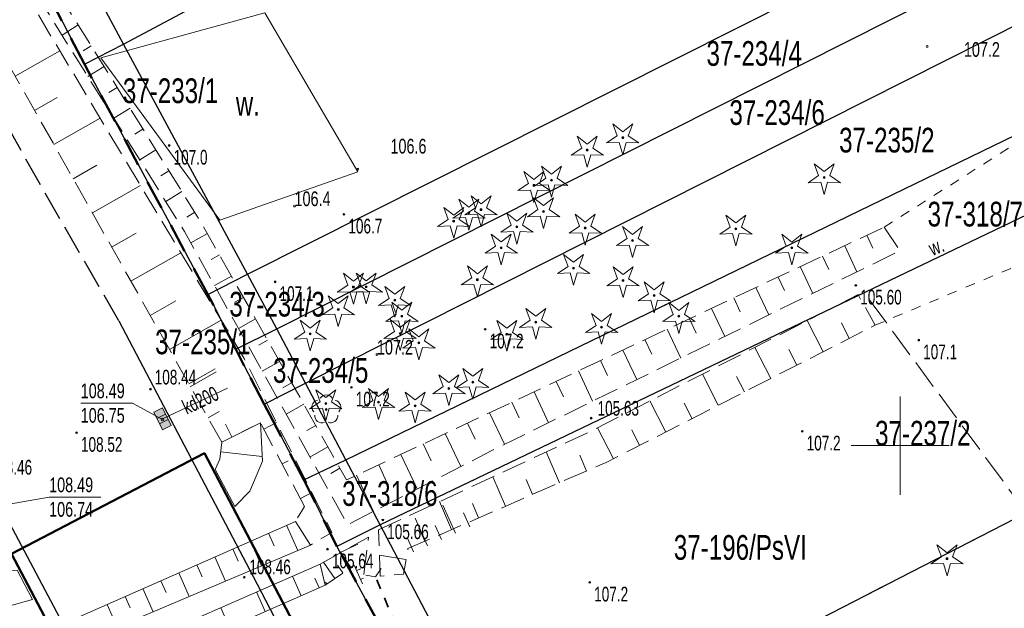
# Model space of a CAD drawing. Header units: metres. Extents: x 7529521 to 7531797, y 5723878 to 5728074.
# Tile 48 of 90: x 7530255 to 7530305, y 5726742 to 5726772. Entities that reach past the tile are written whole.
import ezdxf
from ezdxf.enums import TextEntityAlignment as Align

# ---------------------------------------------------------------- set-up
doc = ezdxf.new("R2010")
doc.units = ezdxf.units.M
for name, pattern in [('2_1', [0]), ('2_BUBZ02', [1.75, 1.25, -0.5]), ('2_PTRW01', [1, 0.5, -0.5]), ('2_PTWP03', [0]), ('GAO', [2.5, 1.5, -1]), ('GDE', [0]), ('GUK', [2, 1.5, -0.5]), ('GUZ', [1, 0.5, -0.5]), ('L_0_05', [1.75, 1.25, -0.5]), ('L_0_06', [2, 1.5, -0.5]), ('L_0_7E', [1, 0.5, -0.5])]:
    doc.linetypes.add(name, pattern=pattern)
doc.layers.get('0').update_dxf_attribs({"color": 252})
for name, color, linetype, lineweight in [('BUBZ_L_1', 252, '2_BUBZ02', 18), ('Dzialki', 80, 'GDE', 30), ('jezdnia', 252, 'L_0_06', 18), ('k', 252, 'Continuous', 18), ('koj', 252, 'Continuous', 25), ('Kontury', 252, 'GUK', 18), ('most betonowy', 252, 'Continuous', 50), ('Numery_dzialek', 80, 'Continuous', 30), ('Numery_konturow', 252, 'Continuous', 13), ('przepust', 252, 'L_0_7E', 35), ('PTRW_E_T_1', 252, 'Continuous', 15), ('PTRW_L_0', 252, '2_PTRW01', 18), ('PTWP_E_T_2', 141, 'Continuous', 25), ('PTWP_L_2', 141, '2_1', 18), ('RTPW_T_0', 252, 'Continuous', 15), ('skarpa nieumocniona', 252, 'L_0_05', 18), ('skarpa umocniona', 252, 'Continuous', 18), ('SUTK_T_0', 252, 'Continuous', 18), ('Uzytki', 252, 'GUZ', 18), ('wysokosci_naturalne', 7, 'Continuous', 18), ('wysokosci_sztuczne', 7, 'Continuous', 18)]:
    doc.layers.add(name, color=color, linetype=linetype, lineweight=lineweight)
doc.layers.add('EPGPO_L_0', color=7, linetype='GAO', lineweight=50, true_color=0x940094)
doc.layers.add('kd', color=7, linetype='Continuous', lineweight=18, true_color=0x803300)
doc.styles.get("Standard").update_dxf_attribs({"font": 'arial.ttf'})

# ---------------------------------------------------------------- blocks, each defined once
blk = doc.blocks.new('2_RTPW01')
at = {"linetype": 'Continuous'}
blk.add_circle((0, 0), 0.045, dxfattribs=at)
blk = doc.blocks.new('4_SUPS01_05')
at = {"linetype": 'Continuous'}
blk.add_circle((0, 0), 0.0625, dxfattribs=at)
blk = doc.blocks.new('L_0_7E_2')
at = {"color": 0, "linetype": 'Continuous', "lineweight": 13, "flags": 128}
for points in [[(0, 0), (-0.53, 0.85)], [(0, 0), (-0.53, -0.85)]]:
    blk.add_lwpolyline(points, dxfattribs=at)
blk = doc.blocks.new('SUUS05')
at = {"linetype": 'Continuous', "lineweight": 18, "true_color": 0xffffff}
blk.add_hatch(color=7, dxfattribs=at).paths.add_polyline_path([(1, 0.5), (1, -0.5), (-1, -0.5), (-1, 0.5), (1, 0.5)])
at = {"color": 0, "linetype": 'Continuous', "lineweight": 18, "flags": 128}
blk.add_lwpolyline([(1, 0.5), (1, -0.5), (-1, -0.5), (-1, 0.5), (1, 0.5)], close=True, dxfattribs=at)
for points in [[(-0.3, 0.5), (-0.3, -0.5)], [(0.3, 0.5), (0.3, -0.5)]]:
    blk.add_lwpolyline(points, dxfattribs=at)
blk = doc.blocks.new('OBOP01_01')
at = {"linetype": 'Continuous', "lineweight": 18}
blk.add_hatch(color=0, dxfattribs=at).paths.add_polyline_path([(0, -0.1, 1), (0, 0.1, 1)])
at = {"color": 0, "linetype": 'Continuous', "lineweight": 18, "flags": 128}
blk.add_lwpolyline([(0, -1.74), (-0.35, -0.48), (-1.65, -0.54), (-0.57, 0.18), (-1.02, 1.4), (0, 0.6), (1.02, 1.4), (0.57, 0.18), (1.65, -0.54), (0.35, -0.48), (0, -1.74)], dxfattribs=at)
at = {"color": 0, "linetype": 'Continuous', "lineweight": 18}
blk.add_circle((0, 0), 0.1, dxfattribs=at)
blk = doc.blocks.new('OBOP02_01')
at = {"linetype": 'Continuous', "lineweight": 18}
blk.add_hatch(color=0, dxfattribs=at).paths.add_polyline_path([(0, -0.1, 1), (0, 0.1, 1)])
at = {"color": 0, "linetype": 'Continuous', "lineweight": 18}
blk.add_circle((0, 0), 0.1, dxfattribs=at)
for centre, radius, start, end in [((0, 0.8), 0.7, 29.8459, 150.1541), ((-0.77, 0.25), 0.7, 101.6336, 222.6627), ((0.77, 0.25), 0.7, 317.3373, 78.3664), ((-0.46, -0.64), 0.71, 174.3693, 292.5572), ((0.46, -0.64), 0.71, 247.4428, 5.6307)]:
    blk.add_arc(centre, radius, start, end, dxfattribs=at)
blk = doc.blocks.new('RTPW01')
at = {"linetype": 'Continuous', "lineweight": 13}
blk.add_hatch(color=0, dxfattribs=at).paths.add_polyline_path([(0, -0.09, 1), (0, 0.09, 1)])
at = {"color": 0, "linetype": 'Continuous', "lineweight": 13}
blk.add_circle((0, 0), 0.0906, dxfattribs=at)
blk = doc.blocks.new('RTPW02')
at = {"linetype": 'Continuous', "lineweight": 13}
blk.add_hatch(color=0, dxfattribs=at).paths.add_polyline_path([(0, -0.09, 1), (0, 0.09, 1)])
at = {"color": 0, "linetype": 'Continuous', "lineweight": 13}
blk.add_circle((0, 0), 0.0906, dxfattribs=at)

msp = doc.modelspace()

# ---------------------------------------------------------------- linework, layer by layer
at = {"layer": 'BUBZ_L_1', "linetype": '2_1'}
for p, q in [((7530263.818, 5726753.002), (7530265.139, 5726753.765)), ((7530277.337, 5726745.531), (7530276.696, 5726746.966)), ((7530275.908, 5726744.893), (7530275.278, 5726746.304)), ((7530278.061, 5726745.854), (7530277.738, 5726746.578)), ((7530276.62, 5726745.211), (7530276.302, 5726745.922)), ((7530275.203, 5726744.578), (7530274.89, 5726745.278))]:
    msp.add_line(p, q, dxfattribs=at)
at = {"layer": 'BUBZ_L_1', "linetype": '2_BUBZ02'}
for p, q in [((7530267.26, 5726744.45), (7530266.79, 5726745.34)), ((7530272.35, 5726744.97), (7530271.42, 5726744.54))]:
    msp.add_line(p, q, dxfattribs=at)
at = {"layer": 'BUBZ_L_1', "linetype": '2_1'}
msp.add_point((7530266.79, 5726745.34), dxfattribs=at)
at = {"layer": 'Dzialki'}
for p, q in [((7530260.42, 5726770.47), (7530303.318, 5726793.353)), ((7530260.42, 5726770.47), (7530253.25, 5726783.82)), ((7530251.45, 5726782.89), (7530258.42, 5726769.44)), ((7530266.73, 5726758.74), (7530309.886, 5726780.445)), ((7530268.22, 5726755.96), (7530311.301, 5726777.664)), ((7530269.69, 5726753.18), (7530312.713, 5726774.89)), ((7530258.42, 5726769.44), (7530260.42, 5726770.47)), ((7530266.73, 5726758.74), (7530260.42, 5726770.47)), ((7530271.75, 5726749.28), (7530315.056, 5726770.284)), ((7530258.42, 5726769.44), (7530264.71, 5726757.71)), ((7530316.849, 5726766.761), (7530273.5, 5726745.96)), ((7530264.71, 5726757.71), (7530266.73, 5726758.74)), ((7530268.22, 5726755.96), (7530266.73, 5726758.74)), ((7530264.71, 5726757.71), (7530264.98, 5726757.2)), ((7530264.98, 5726757.2), (7530266.13, 5726754.91)), ((7530266.13, 5726754.91), (7530268.22, 5726755.96)), ((7530269.69, 5726753.18), (7530268.22, 5726755.96)), ((7530266.13, 5726754.91), (7530266.56, 5726754.06)), ((7530280.26, 5726733.12), (7530322.833, 5726755.016)), ((7530266.56, 5726754.06), (7530267.58, 5726752.12)), ((7530267.58, 5726752.12), (7530269.69, 5726753.18)), ((7530271.75, 5726749.28), (7530269.69, 5726753.18)), ((7530267.58, 5726752.12), (7530268.02, 5726751.28)), ((7530268.02, 5726751.28), (7530269.6, 5726748.25)), ((7530269.6, 5726748.25), (7530271.75, 5726749.28)), ((7530273.5, 5726745.96), (7530271.75, 5726749.28)), ((7530269.6, 5726748.25), (7530271.29, 5726744.86)), ((7530273.5, 5726745.96), (7530271.29, 5726744.86)), ((7530280.26, 5726733.12), (7530273.5, 5726745.96)), ((7530271.29, 5726744.86), (7530278.22, 5726732.07))]:
    msp.add_line(p, q, dxfattribs=at)
at = {"layer": 'EPGPO_L_0', "linetype": 'GAO'}
for p, q in [((7530258.42, 5726769.44), (7530251.45, 5726782.89)), ((7530264.71, 5726757.71), (7530258.42, 5726769.44)), ((7530264.98, 5726757.2), (7530264.71, 5726757.71)), ((7530266.13, 5726754.91), (7530264.98, 5726757.2)), ((7530266.56, 5726754.06), (7530266.13, 5726754.91)), ((7530267.58, 5726752.12), (7530266.56, 5726754.06)), ((7530268.02, 5726751.28), (7530267.58, 5726752.12)), ((7530269.6, 5726748.25), (7530268.02, 5726751.28)), ((7530271.29, 5726744.86), (7530269.6, 5726748.25)), ((7530278.22, 5726732.07), (7530271.29, 5726744.86))]:
    msp.add_line(p, q, dxfattribs=at)
at = {"layer": 'jezdnia', "color": 251, "lineweight": 30, "flags": 128}
msp.add_lwpolyline([(7530260.17, 5726756.37), (7530255.7, 5726764.13), (7530249.74, 5726774.91)], dxfattribs=at)
at = {"layer": 'k', "linetype": 'Continuous', "lineweight": 18, "flags": 128}
for points in [[(7530300, 5726747.5), (7530300, 5726752.5)], [(7530297.5, 5726750), (7530302.5, 5726750)]]:
    msp.add_lwpolyline(points, dxfattribs=at)
at = {"layer": 'kd', "linetype": 'Continuous', "lineweight": 18, "flags": 128}
msp.add_lwpolyline([(7530265.71, 5726752.93), (7530262.4, 5726751.36)], dxfattribs=at)
at = {"layer": 'koj', "color": 251, "linetype": 'Continuous', "lineweight": 30, "flags": 128}
for points in [[(7530260.17, 5726756.37), (7530267.03, 5726743.33), (7530273.34, 5726731.2)], [(7530264.8, 5726726.56), (7530258.06, 5726739.52), (7530251.44, 5726752)]]:
    msp.add_lwpolyline(points, dxfattribs=at)
at = {"layer": 'Kontury'}
for p, q in [((7530251.45, 5726782.89), (7530258.42, 5726769.44)), ((7530271.75, 5726749.28), (7530315.056, 5726770.284)), ((7530258.42, 5726769.44), (7530264.71, 5726757.71)), ((7530316.849, 5726766.762), (7530298.17, 5726757.8)), ((7530264.71, 5726757.71), (7530264.98, 5726757.2)), ((7530298.17, 5726757.8), (7530273.5, 5726745.96)), ((7530306.43, 5726746.58), (7530298.17, 5726757.8)), ((7530264.98, 5726757.2), (7530266.13, 5726754.91)), ((7530266.13, 5726754.91), (7530266.56, 5726754.06)), ((7530266.56, 5726754.06), (7530267.58, 5726752.12)), ((7530267.58, 5726752.12), (7530268.02, 5726751.28)), ((7530268.02, 5726751.28), (7530269.6, 5726748.25)), ((7530269.6, 5726748.25), (7530271.75, 5726749.28)), ((7530280.26, 5726733.12), (7530306.43, 5726746.58)), ((7530273.5, 5726745.96), (7530271.29, 5726744.86)), ((7530271.29, 5726744.86), (7530278.22, 5726732.07))]:
    msp.add_line(p, q, dxfattribs=at)
at = {"layer": 'most betonowy', "color": 252, "linetype": 'Continuous', "lineweight": 50, "flags": 128}
msp.add_lwpolyline([(7530260.4, 5726733.67), (7530270.31, 5726738.6), (7530264.54, 5726749.61), (7530254.7, 5726744.48), (7530260.4, 5726733.67)], dxfattribs=at)
at = {"layer": 'przepust', "color": 24, "lineweight": 35, "flags": 128}
msp.add_lwpolyline([(7530274.29, 5726740.85), (7530273.26, 5726743.32)], dxfattribs=at)
at = {"layer": 'PTRW_L_0', "linetype": '2_PTRW01', "lineweight": 0}
for p, q in [((7530299.19, 5726761.14), (7530310.45, 5726768.29)), ((7530298.73, 5726756.14), (7530314.28, 5726762.65))]:
    msp.add_line(p, q, dxfattribs=at)
at = {"layer": 'PTRW_L_0', "linetype": '2_PTRW01'}
msp.add_line((7530272.35, 5726744.97), (7530271.42, 5726744.54), dxfattribs=at)
at = {"layer": 'PTWP_L_2', "linetype": '2_PTWP03'}
for p, q in [((7530259.26, 5726769.77), (7530267.61, 5726772.06)), ((7530267.61, 5726772.06), (7530272.36, 5726763.95)), ((7530265.32, 5726761.49), (7530259.26, 5726769.77)), ((7530272.36, 5726763.95), (7530265.32, 5726761.49))]:
    msp.add_line(p, q, dxfattribs=at)
at = {"layer": 'skarpa nieumocniona', "color": 252, "lineweight": 18, "flags": 128}
for points in [[(7530299.19, 5726761.14), (7530300, 5726759.94), (7530279.19, 5726749.75), (7530271.84, 5726745.97), (7530263.52, 5726760.92), (7530255.19, 5726774.28), (7530256.45, 5726774.1), (7530264.39, 5726761.34), (7530271.78, 5726748.25), (7530278.59, 5726751.45)], [(7530269.64, 5726746.9), (7530267.39, 5726751.17), (7530265.42, 5726750.18), (7530252.44, 5726773.19), (7530254.77, 5726774.13), (7530266.56, 5726754.45), (7530271.04, 5726745.57), (7530269.95, 5726744.93), (7530269.18, 5726746.14)], [(7530273.41, 5726745.7), (7530284.24, 5726750.74), (7530297.86, 5726757.7), (7530298.73, 5726756.14), (7530285.01, 5726749.14), (7530274.91, 5726744.75), (7530274.69, 5726743.45), (7530273.5, 5726743.35)], [(7530270.43, 5726743.96), (7530272.9, 5726745.34), (7530272.6, 5726742.95), (7530272.17, 5726743.91), (7530270.7, 5726742.89)]]:
    msp.add_lwpolyline(points, close=True, dxfattribs=at)
at = {"layer": 'skarpa nieumocniona', "color": 252, "linetype": 'Continuous', "lineweight": 18, "flags": 128}
for points in [[(7530258.102, 5726771.444), (7530257.279, 5726770.932)], [(7530258.762, 5726770.383), (7530258.351, 5726770.127)], [(7530254.894, 5726768.833), (7530257.172, 5726770.119)], [(7530259.423, 5726769.322), (7530258.601, 5726768.81)], [(7530260.084, 5726768.261), (7530259.673, 5726768.005)], [(7530255.877, 5726767.092), (7530257.039, 5726767.747)], [(7530260.744, 5726767.2), (7530259.923, 5726766.688)], [(7530256.86, 5726765.35), (7530259.229, 5726766.686)], [(7530261.405, 5726766.138), (7530260.994, 5726765.883)], [(7530262.065, 5726765.077), (7530261.245, 5726764.566)], [(7530257.843, 5726763.608), (7530259.05, 5726764.289)], [(7530262.726, 5726764.016), (7530262.316, 5726763.761)], [(7530258.825, 5726761.866), (7530261.286, 5726763.254)], [(7530263.387, 5726762.955), (7530262.567, 5726762.444)], [(7530264.047, 5726761.894), (7530263.637, 5726761.639)], [(7530259.808, 5726760.124), (7530261.061, 5726760.831)], [(7530264.686, 5726760.819), (7530263.838, 5726760.342)], [(7530298.306, 5726760.721), (7530298.615, 5726760.065)], [(7530260.791, 5726758.382), (7530263.342, 5726759.821)], [(7530265.3, 5726759.731), (7530264.873, 5726759.49)], [(7530297.175, 5726760.189), (7530297.8, 5726758.859)], [(7530296.044, 5726759.658), (7530296.361, 5726758.984)], [(7530294.912, 5726759.126), (7530295.554, 5726757.76)], [(7530265.914, 5726758.642), (7530265.054, 5726758.157)], [(7530293.781, 5726758.594), (7530294.106, 5726757.902)], [(7530292.65, 5726758.062), (7530293.309, 5726756.661)], [(7530261.774, 5726756.64), (7530263.072, 5726757.373)], [(7530266.528, 5726757.553), (7530266.095, 5726757.309)], [(7530291.519, 5726757.53), (7530291.852, 5726756.821)], [(7530290.388, 5726756.998), (7530291.063, 5726755.562)], [(7530262.756, 5726754.898), (7530265.399, 5726756.389)], [(7530267.142, 5726756.464), (7530266.27, 5726755.972)], [(7530289.257, 5726756.466), (7530289.598, 5726755.739)], [(7530296.073, 5726754.782), (7530295.261, 5726756.374)], [(7530297.409, 5726755.464), (7530297.003, 5726756.26)], [(7530288.125, 5726755.934), (7530288.817, 5726754.463)], [(7530267.756, 5726755.375), (7530267.317, 5726755.128)], [(7530286.994, 5726755.402), (7530287.344, 5726754.658)], [(7530285.863, 5726754.87), (7530286.571, 5726753.364)], [(7530293.401, 5726753.419), (7530292.59, 5726755.009)], [(7530294.737, 5726754.1), (7530294.331, 5726754.896)], [(7530268.37, 5726754.287), (7530267.485, 5726753.788)], [(7530284.732, 5726754.338), (7530285.09, 5726753.577)], [(7530263.739, 5726753.156), (7530265.083, 5726753.915)], [(7530283.601, 5726753.807), (7530284.326, 5726752.265)], [(7530268.984, 5726753.198), (7530268.538, 5726752.947)], [(7530282.469, 5726753.275), (7530282.836, 5726752.495)], [(7530290.729, 5726752.055), (7530289.918, 5726753.644)], [(7530292.065, 5726752.737), (7530291.659, 5726753.531)], [(7530281.338, 5726752.743), (7530282.08, 5726751.166)], [(7530280.207, 5726752.211), (7530280.582, 5726751.414)], [(7530288.057, 5726750.691), (7530287.247, 5726752.279)], [(7530264.722, 5726751.414), (7530265.288, 5726751.734)], [(7530269.598, 5726752.109), (7530268.701, 5726751.603)], [(7530279.076, 5726751.679), (7530279.834, 5726750.067)], [(7530289.393, 5726751.373), (7530288.988, 5726752.167)], [(7530267.564, 5726750.837), (7530268.212, 5726751.178)], [(7530265.939, 5726750.441), (7530265.613, 5726751.088)], [(7530270.212, 5726751.02), (7530269.76, 5726750.765)], [(7530277.945, 5726751.147), (7530278.33, 5726750.327)], [(7530285.385, 5726749.327), (7530284.575, 5726750.914)], [(7530286.721, 5726750.009), (7530286.316, 5726750.803)], [(7530276.813, 5726750.615), (7530277.603, 5726748.935)], [(7530270.826, 5726749.931), (7530269.916, 5726749.418)], [(7530275.682, 5726750.084), (7530276.087, 5726749.223)], [(7530282.644, 5726748.109), (7530281.961, 5726749.681)], [(7530268.495, 5726749.067), (7530268.805, 5726749.23)], [(7530274.551, 5726749.552), (7530275.379, 5726747.79)], [(7530284.02, 5726748.706), (7530283.671, 5726749.511)], [(7530271.44, 5726748.843), (7530270.982, 5726748.584)], [(7530273.42, 5726749.02), (7530273.843, 5726748.119)], [(7530272.288, 5726748.488), (7530273.155, 5726746.645)], [(7530279.892, 5726746.914), (7530279.241, 5726748.414)], [(7530281.268, 5726747.512), (7530280.935, 5726748.28)], [(7530269.427, 5726747.297), (7530270.015, 5726747.607)], [(7530277.14, 5726745.719), (7530276.52, 5726747.147)], [(7530278.516, 5726746.317), (7530278.199, 5726747.049)], [(7530275.765, 5726745.122), (7530275.462, 5726745.818)], [(7530272.006, 5726743.796), (7530271.484, 5726744.549)], [(7530274.812, 5726744.193), (7530273.459, 5726744.422)], [(7530271.184, 5726743.226), (7530270.608, 5726744.058)], [(7530271.595, 5726743.511), (7530271.32, 5726743.907)], [(7530272.292, 5726743.628), (7530272.502, 5726743.724)], [(7530272.499, 5726743.173), (7530272.639, 5726743.237)], [(7530270.773, 5726742.942), (7530270.705, 5726743.04)]]:
    msp.add_lwpolyline(points, dxfattribs=at)
at = {"layer": 'skarpa umocniona', "linetype": 'Continuous', "lineweight": 18, "flags": 128}
for points in [[(7530267.5, 5726749.2), (7530266.85, 5726747.68), (7530266.09, 5726746.89), (7530265.09, 5726748.78), (7530265.32, 5726749.31), (7530265.42, 5726750.18), (7530267.39, 5726751.17)], [(7530269.18, 5726746.14), (7530269.95, 5726744.93), (7530255.06, 5726738.62), (7530254.42, 5726739.63)], [(7530255, 5726743.65), (7530255.78, 5726742.16), (7530254.44, 5726741.79), (7530253.11, 5726742.19), (7530251.99, 5726743.14), (7530253.64, 5726744.07), (7530254.34, 5726743.62)], [(7530270.43, 5726743.96), (7530270.7, 5726742.89), (7530256.2, 5726736.49), (7530255.56, 5726737.43)]]:
    msp.add_lwpolyline(points, close=True, dxfattribs=at)
for points in [[(7530265.363, 5726749.683), (7530267.482, 5726749.445)], [(7530268.723, 5726745.942), (7530269.292, 5726744.651)], [(7530267.808, 5726745.538), (7530268.09, 5726744.9)], [(7530265.978, 5726744.731), (7530266.254, 5726744.106)], [(7530266.893, 5726745.135), (7530267.451, 5726743.871)], [(7530265.063, 5726744.327), (7530265.609, 5726743.09)], [(7530264.148, 5726743.924), (7530264.418, 5726743.312)], [(7530263.233, 5726743.52), (7530263.767, 5726742.31)], [(7530269.47, 5726742.348), (7530269.031, 5726743.343)], [(7530270.385, 5726742.752), (7530270.166, 5726743.249)], [(7530261.404, 5726742.713), (7530261.926, 5726741.53)], [(7530262.319, 5726743.116), (7530262.582, 5726742.518)], [(7530260.489, 5726742.309), (7530260.747, 5726741.724)], [(7530267.64, 5726741.541), (7530267.2, 5726742.539)], [(7530268.555, 5726741.945), (7530268.335, 5726742.443)], [(7530259.574, 5726741.906), (7530260.084, 5726740.749)], [(7530265.811, 5726740.733), (7530265.368, 5726741.735)]]:
    msp.add_lwpolyline(points, dxfattribs=at)
at = {"layer": 'SUTK_T_0', "linetype": 'Continuous'}
for p, q in [((7530258.232, 5726752.167), (7530260.865, 5726752.167)), ((7530262.4, 5726751.33), (7530260.865, 5726752.167)), ((7530254.49, 5726747), (7530256.622, 5726747.376)), ((7530256.622, 5726747.376), (7530259.254, 5726747.376))]:
    msp.add_line(p, q, dxfattribs=at)
at = {"layer": 'Uzytki'}
for p, q in [((7530258.42, 5726769.44), (7530251.45, 5726782.89)), ((7530315.056, 5726770.284), (7530271.75, 5726749.28)), ((7530264.71, 5726757.71), (7530258.42, 5726769.44)), ((7530298.17, 5726757.8), (7530316.849, 5726766.762)), ((7530264.98, 5726757.2), (7530264.71, 5726757.71)), ((7530273.5, 5726745.96), (7530298.17, 5726757.8)), ((7530266.13, 5726754.91), (7530264.98, 5726757.2)), ((7530266.56, 5726754.06), (7530266.13, 5726754.91)), ((7530267.58, 5726752.12), (7530266.56, 5726754.06)), ((7530268.02, 5726751.28), (7530267.58, 5726752.12)), ((7530269.6, 5726748.25), (7530268.02, 5726751.28)), ((7530271.75, 5726749.28), (7530269.6, 5726748.25)), ((7530271.29, 5726744.86), (7530269.6, 5726748.25)), ((7530306.43, 5726746.58), (7530280.26, 5726733.12)), ((7530271.29, 5726744.86), (7530273.5, 5726745.96)), ((7530278.22, 5726732.07), (7530271.29, 5726744.86))]:
    msp.add_line(p, q, dxfattribs=at)
at = {"layer": 'wysokosci_naturalne', "color": 252}
for p in [(7530262.74, 5726765.3), (7530271.65, 5726761.79), (7530268.14, 5726758.35), (7530278.85, 5726755.93), (7530300.95, 5726755.38), (7530272.03, 5726752.97), (7530295.01, 5726750.73), (7530284.18, 5726743.03)]:
    msp.add_point(p, dxfattribs=at)
at = {"layer": 'wysokosci_sztuczne', "color": 252}
for p in [(7530297.74, 5726758.17), (7530261.79, 5726752.88), (7530284.25, 5726751.4), (7530258.02, 5726750.66), (7530273.63, 5726746.21), (7530270.81, 5726744.72), (7530266.57, 5726743.29)]:
    msp.add_point(p, dxfattribs=at)

# ---------------------------------------------------------------- block references
at = {"color": 74, "linetype": 'Continuous', "xscale": 0.5, "yscale": 0.5, "zscale": 0.5}
for name, p in [('OBOP01_01', (7530285.859, 5726765.699)), ('OBOP01_01', (7530284.053, 5726765.069)), ('OBOP01_01', (7530282.231, 5726763.539)), ('OBOP01_01', (7530296.13, 5726763.673)), ('OBOP01_01', (7530281.336, 5726763.268)), ('OBOP01_01', (7530278.636, 5726762.028)), ('OBOP01_01', (7530278.022, 5726761.861)), ('OBOP01_01', (7530281.824, 5726761.939)), ('OBOP01_01', (7530277.243, 5726761.442)), ('OBOP01_01', (7530280.463, 5726761.148)), ('OBOP01_01', (7530283.949, 5726761.094)), ('OBOP01_01', (7530291.628, 5726761.052)), ('OBOP01_01', (7530279.665, 5726760.084)), ('OBOP01_01', (7530286.364, 5726760.464)), ('OBOP01_01', (7530294.479, 5726760.08)), ('OBOP01_01', (7530283.356, 5726759.045)), ('OBOP01_01', (7530272.129, 5726758.087)), ('OBOP01_01', (7530272.789, 5726758.099)), ('OBOP01_01', (7530278.449, 5726758.459)), ('OBOP01_01', (7530285.874, 5726758.416)), ('OBOP01_01', (7530287.464, 5726757.648)), ('OBOP01_01', (7530274.238, 5726757.418)), ('OBOP01_01', (7530271.362, 5726756.937)), ('OBOP01_01', (7530274.602, 5726756.605)), ('OBOP01_01', (7530288.722, 5726756.593)), ('OBOP01_01', (7530281.427, 5726756.298)), ('OBOP01_01', (7530284.784, 5726756.036)), ('OBOP01_01', (7530269.934, 5726755.696)), ('OBOP01_01', (7530274.513, 5726755.723)), ('OBOP01_01', (7530279.956, 5726755.68)), ('OBOP01_01', (7530275.471, 5726755.246)), ('OBOP01_01', (7530278.215, 5726753.233)), ('OBOP01_01', (7530276.997, 5726752.916)), ('OBOP01_01', (7530270.723, 5726752.148)), ('OBOP01_01', (7530273.414, 5726752.209)), ('OBOP01_01', (7530275.277, 5726752.027)), ('OBOP02_01', (7530270.749, 5726751.84)), ('OBOP01_01', (7530302.389, 5726744.238))]:
    msp.add_blockref(name, p, dxfattribs=at)
at = {"color": 252, "linetype": 'Continuous', "xscale": 0.5, "yscale": 0.5, "zscale": 0.5, "rotation": 296}
msp.add_blockref('SUUS05', (7530262.4, 5726751.36), dxfattribs=at)
at = {"layer": 'przepust', "color": 252, "linetype": 'Continuous', "xscale": 0.5, "yscale": 0.5, "zscale": 0.5, "rotation": 292.64}
msp.add_blockref('L_0_7E_2', (7530273.26, 5726743.32), dxfattribs=at)
at = {"layer": 'RTPW_T_0'}
for p in [(7530301.38, 5726770.35), (7530272.36, 5726764.09), (7530269.13, 5726762.21), (7530273.33, 5726754.64)]:
    msp.add_blockref('2_RTPW01', p, dxfattribs=at)
at = {"layer": 'SUTK_T_0'}
msp.add_blockref('4_SUPS01_05', (7530262.4, 5726751.33), dxfattribs=at)
at = {"layer": 'wysokosci_naturalne', "color": 252, "linetype": 'Continuous', "xscale": 0.5, "yscale": 0.5, "zscale": 0.5}
for p in [(7530262.74, 5726765.3), (7530271.65, 5726761.79), (7530268.14, 5726758.35), (7530278.85, 5726755.93), (7530300.95, 5726755.38), (7530272.03, 5726752.97), (7530295.01, 5726750.73), (7530284.18, 5726743.03)]:
    msp.add_blockref('RTPW01', p, dxfattribs=at)
at = {"layer": 'wysokosci_sztuczne', "color": 252, "linetype": 'Continuous', "xscale": 0.5, "yscale": 0.5, "zscale": 0.5}
for p in [(7530297.74, 5726758.17), (7530261.79, 5726752.88), (7530284.25, 5726751.4), (7530258.02, 5726750.66), (7530273.63, 5726746.21), (7530270.81, 5726744.72), (7530266.57, 5726743.29)]:
    msp.add_blockref('RTPW02', p, dxfattribs=at)

# ---------------------------------------------------------------- texts
at = {"layer": 'kd', "lineweight": 15, "width": 0.66}
msp.add_text('kd200', height=0.75, rotation=25.4, dxfattribs=at).set_placement((7530263.32, 5726752.25), align=Align.TOP_LEFT)
at = {"layer": 'Numery_dzialek', "width": 0.7}
for s, p in [('37-234/4', (7530290.13, 5726770.621)), ('37-233/1', (7530260.38, 5726768.72)), ('37-234/6', (7530291.298, 5726767.608)), ('37-235/2', (7530296.891, 5726766.203)), ('37-318/7', (7530301.4, 5726762.43)), ('37-234/3', (7530265.81, 5726757.84)), ('37-234/5', (7530268.03, 5726754.46)), ('37-237/2', (7530298.724, 5726751.264)), ('37-318/6', (7530271.56, 5726748.189))]:
    msp.add_text(s, height=1.26, dxfattribs=at).set_placement(p, align=Align.TOP_LEFT)
msp.add_text('37-235/1', height=1.26, dxfattribs=at).set_placement((7530266.887, 5726755.289), align=Align.MIDDLE_RIGHT)
at = {"layer": 'Numery_konturow', "width": 0.7}
msp.add_text('37-196/PsVI', height=1.26, dxfattribs=at).set_placement((7530288.464, 5726745.441), align=Align.TOP_LEFT)
at = {"layer": 'PTRW_E_T_1', "width": 0.7}
msp.add_text('w.', height=0.75, rotation=22.24, dxfattribs=at).set_placement((7530301.847, 5726760.144), align=Align.MIDDLE)
at = {"layer": 'PTWP_E_T_2', "width": 0.7}
msp.add_text('w.', height=1.25, dxfattribs=at).set_placement((7530266.14, 5726766.82))
at = {"layer": 'RTPW_T_0', "width": 0.7}
for s, p in [('107.2', (7530303.25, 5726769.82)), ('106.6', (7530274.02, 5726764.89)), ('106.4', (7530269.13, 5726762.21)), ('107.2', (7530273.33, 5726754.64))]:
    msp.add_text(s, height=0.75, dxfattribs=at).set_placement(p)
at = {"layer": 'SUTK_T_0', "width": 0.7}
for s, p in [('108.49', (7530258.232, 5726753.167)), ('106.75', (7530258.232, 5726751.917)), ('108.49', (7530256.622, 5726748.376)), ('106.74', (7530256.622, 5726747.126))]:
    msp.add_text(s, height=0.75, dxfattribs=at).set_placement(p, align=Align.TOP_LEFT)
at = {"layer": 'wysokosci_naturalne', "color": 252, "lineweight": 15, "width": 0.66}
for s, p in [('107.0', (7530262.965, 5726764.325)), ('106.7', (7530271.875, 5726760.815)), ('107.1', (7530268.365, 5726757.375)), ('107.2', (7530279.075, 5726754.955)), ('107.1', (7530301.175, 5726754.405)), ('107.2', (7530272.255, 5726751.995)), ('107.2', (7530295.235, 5726749.755)), ('107.2', (7530284.405, 5726742.055))]:
    msp.add_text(s, height=0.75, dxfattribs=at).set_placement(p)
at = {"layer": 'wysokosci_sztuczne', "color": 252, "lineweight": 15, "width": 0.66}
for s, p in [('105.60', (7530297.965, 5726757.195)), ('108.44', (7530262.004, 5726753.117)), ('105.63', (7530284.576, 5726751.528)), ('108.52', (7530258.245, 5726749.685)), ('108.46', (7530253.64, 5726748.524)), ('105.66', (7530273.855, 5726745.235)), ('108.46', (7530266.826, 5726743.445)), ('105.64', (7530271.035, 5726743.745))]:
    msp.add_text(s, height=0.75, dxfattribs=at).set_placement(p)

doc.saveas('drawing.dxf')
